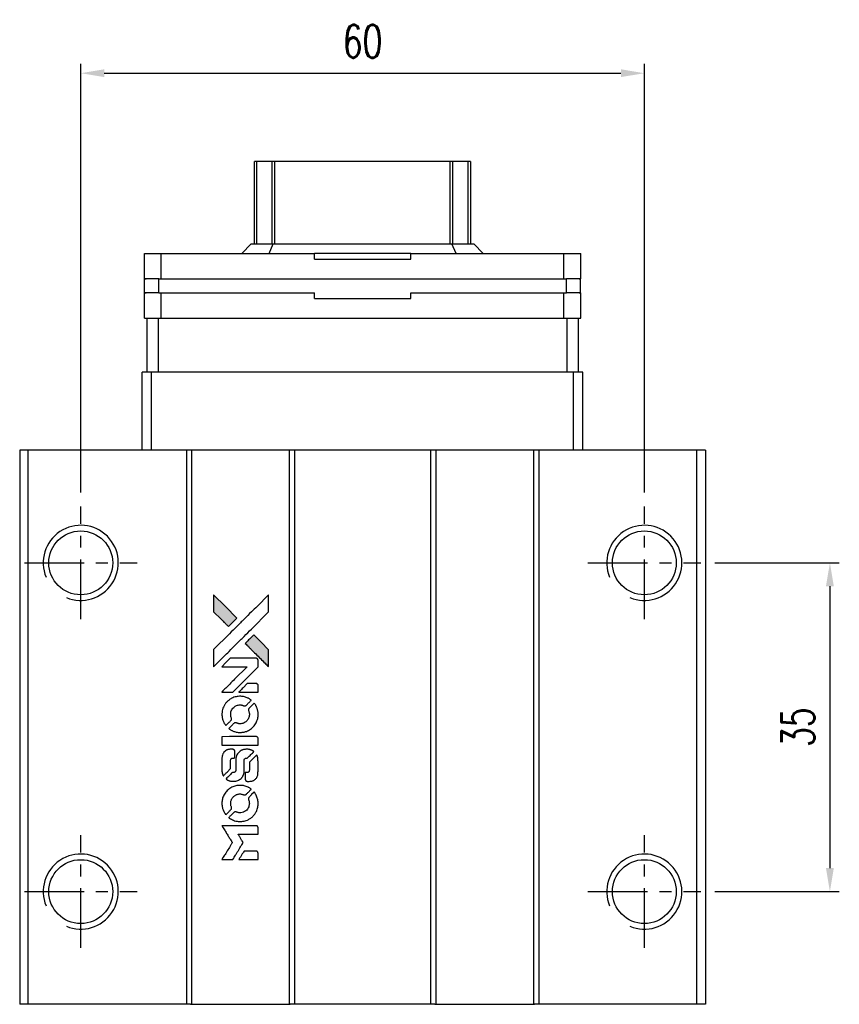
# Model space of a CAD drawing. Header units: millimetres. Extents: x 276 to 593, y 302 to 567.
# Tile 2 of 3: x 297 to 384, y 463 to 567. Entities that reach past the tile are written whole.
import ezdxf

# ---------------------------------------------------------------- set-up
doc = ezdxf.new("R2010")
doc.units = ezdxf.units.MM
doc.header["$PDSIZE"] = -1
doc.linetypes.add('CENTER', pattern=[10.16, 6.35, -1.27, 1.27, -1.27])
doc.layers.add('CL', color=1, linetype='CENTER')
doc.layers.add('DIM', color=4, linetype='Continuous')
doc.styles.add('DIM-7', font='SIMPLEX.shx', dxfattribs={"width": 0.7, "bigfont": 'chineset.shx'})
doc.dimstyles.new('CNS', dxfattribs={"dimtxt": 3.5, "dimasz": 2.5, "dimexe": 1, "dimexo": 1.5, "dimgap": 0.09, "dimtad": 0, "dimdsep": 46, "dimtxsty": 'DIM-7', "dimcen": 0.09, "dimclrd": 1, "dimclre": 1, "dimclrt": 4, "dimadec": 0, "dimazin": 0, "dimtfac": 1, "dimtix": 1, "dimtmove": 2, "dimatfit": 3, "dimfxl": 1, "dimtvp": 0.971429, "dimtolj": 1, "dimarcsym": 0})

# ---------------------------------------------------------------- blocks, each defined once
blk = doc.blocks.new('*D63')
at = {"layer": 'DEFPOINTS', "color": 0}
for p in [(363.65, 561.75), (303.65, 515.62), (363.65, 515.62)]:
    blk.add_point(p, dxfattribs=at)
at = {"layer": 'DIM', "color": 7, "lineweight": -2}
for p, q in [((303.65, 517.12), (303.65, 562.75)), ((363.65, 517.12), (363.65, 562.75)), ((306.15, 561.75), (361.15, 561.75))]:
    blk.add_line(p, q, dxfattribs=at)
at = {"layer": 'DIM', "color": 7}
for points in [[(306.15, 562.17), (306.15, 561.34), (303.65, 561.75)], [(361.15, 562.17), (361.15, 561.34), (363.65, 561.75)]]:
    blk.add_solid(points, dxfattribs=at)
at = {"layer": 'DIM', "color": 7, "insert": (333.65, 565.15), "char_height": 3.5, "attachment_point": 5, "style": 'DIM-7'}
blk.add_mtext('\\A1;60', dxfattribs=at)
blk = doc.blocks.new('*D112')
at = {"layer": 'DEFPOINTS', "color": 0}
for p in [(369.65, 509.62), (369.65, 474.62), (383.4, 474.62)]:
    blk.add_point(p, dxfattribs=at)
at = {"layer": 'DIM', "color": 7, "lineweight": -2}
for p, q in [((371.15, 509.62), (384.4, 509.62)), ((383.4, 507.12), (383.4, 477.12)), ((371.15, 474.62), (384.4, 474.62))]:
    blk.add_line(p, q, dxfattribs=at)
at = {"layer": 'DIM', "color": 7}
for points in [[(382.98, 507.12), (383.82, 507.12), (383.4, 509.62)], [(382.98, 477.12), (383.82, 477.12), (383.4, 474.62)]]:
    blk.add_solid(points, dxfattribs=at)
at = {"layer": 'DIM', "color": 7, "insert": (380, 492.12), "char_height": 3.5, "attachment_point": 5, "rotation": 90, "style": 'DIM-7'}
blk.add_mtext('\\A1;35', dxfattribs=at)
blk = doc.blocks.new('MOSIONX logo(完整正式版)')
h = blk.add_hatch(color=22)
h.dxf.hatch_style = 1
h.paths.add_polyline_path([(317.79, 506.23), (317.79, 505.32), (317.79, 504.4), (318.58, 503.62, 0.000288), (318.88, 503.32, 0.000479), (319.14, 503.07, 0.000013), (319.37, 502.84, 0.197177), (319.37, 502.83, 0.197497), (319.38, 502.84, 0.00004), (319.51, 502.97, 0.000834), (319.66, 503.11, 0.000506), (319.83, 503.29), (320.28, 503.74), (319.04, 504.98)])
h.paths.add_polyline_path([(322.06, 501.96), (321.6, 501.51, 0.000476), (321.43, 501.33, 0.000789), (321.28, 501.19, 0.000035), (321.15, 501.05, 0.19758), (321.15, 501.05, 0.198396), (321.15, 501.05, 0.000019), (321.33, 500.87, 0.000582), (321.53, 500.67, 0.000351), (321.77, 500.43, 0.000108), (322.77, 499.43, 0.000692), (323.28, 498.93, 0.000077), (323.63, 498.58, 0.197527), (323.64, 498.58, 0.410181), (323.65, 498.58, 0.000493), (323.65, 498.77, 0.002424), (323.65, 499.03, 0.000529), (323.65, 499.47), (323.65, 500.36), (322.85, 501.16)])
at = {"color": 22}
for points in [[(318.58, 503.62, 0.000288), (318.88, 503.32, 0.000479), (319.14, 503.07, 0.000013), (319.37, 502.84, 0.197177), (319.37, 502.83, 0.197497), (319.38, 502.84, 0.00004), (319.51, 502.97, 0.000836), (319.66, 503.11, 0.000505), (319.83, 503.29), (320.28, 503.74), (319.04, 504.98), (317.79, 506.23), (317.79, 505.32), (317.79, 504.4)], [(318.88, 499.65, -0.000056), (319.43, 500.19, -0.000021), (320.2, 500.96, -0.000021), (321.03, 501.79, -0.000025), (321.82, 502.57), (323.65, 504.4), (323.65, 505.31), (323.65, 506.22), (322.42, 504.99, 0.000274), (321.82, 504.41, 0.000123), (321.05, 503.63, 0.000121), (320.23, 502.81, 0.000165), (319.49, 502.08), (317.79, 500.38), (317.79, 499.47), (317.79, 498.55)], [(321.77, 500.43, 0.000108), (322.77, 499.43, 0.000692), (323.28, 498.93, 0.000077), (323.63, 498.58, 0.197527), (323.64, 498.58, 0.410182), (323.65, 498.58, 0.000493), (323.65, 498.77, 0.002424), (323.65, 499.03, 0.000529), (323.65, 499.47), (323.65, 500.36), (322.85, 501.16), (322.06, 501.96), (321.6, 501.51, 0.000476), (321.43, 501.33, 0.000789), (321.28, 501.19, 0.000035), (321.15, 501.05, 0.19758), (321.15, 501.05, 0.198396), (321.15, 501.05, 0.000019), (321.33, 500.87, 0.000582), (321.53, 500.67, 0.000351)], [(319.24, 495.86), (319.82, 495.86), (321.17, 497.21), (322.52, 498.56), (322.52, 498.94, 0.0008), (322.52, 499.18, 0.010795), (322.52, 499.27, 0.030495), (322.51, 499.32, 0.080372), (322.5, 499.35, 0.03816), (322.48, 499.38, 0.041799), (322.45, 499.41, 0.042486), (322.42, 499.43, 0.042078), (322.39, 499.45, 0.099276), (322.35, 499.46, 0.003302), (322.16, 499.46, 0.002586), (321.83, 499.47, 0.000204), (320.96, 499.46), (319.56, 499.46), (319.11, 499.01), (318.66, 498.56), (320.01, 498.56), (321.35, 498.55), (320.02, 497.23, 0.000253), (319.51, 496.72, 0.000412), (319.08, 496.29, 0.000041), (318.69, 495.9, 0.041338), (318.67, 495.88), (318.66, 495.86)], [(321.5, 495.86), (322.52, 495.86), (322.52, 496.24), (322.52, 496.62), (322.49, 496.66, 0.03146), (322.48, 496.68, 0.026444), (322.46, 496.7, 0.026444), (322.44, 496.72, 0.031457), (322.42, 496.73), (322.38, 496.76), (321.87, 496.76), (321.37, 496.77), (320.93, 496.32, 0.000745), (320.76, 496.15, 0.001228), (320.62, 496, 0.000087), (320.49, 495.87, 0.195134), (320.49, 495.87, 0.412117), (320.49, 495.86, 0.000048), (320.79, 495.86, 0.00109), (321.11, 495.86, 0.000653)], [(318.69, 493.28, 0.023681), (318.71, 493.12, 0.022402), (318.75, 492.96, 0.021929), (318.8, 492.8, 0.020503), (318.87, 492.64, 0.013745), (318.92, 492.55, 0.009767), (318.98, 492.46, 0.009658), (319.04, 492.37, 0.027804), (319.08, 492.31), (319.1, 492.29), (319.38, 492.57, 0.002053), (319.52, 492.71, 0.006738), (319.6, 492.8, 0.007826), (319.66, 492.86, 0.063909), (319.68, 492.9, 0.061532), (319.7, 492.95, 0.068674), (319.71, 493, 0.052072), (319.7, 493.06, 0.019648), (319.67, 493.14, -0.018366), (319.64, 493.24, -0.0288), (319.62, 493.33, -0.029061), (319.61, 493.42, -0.019155), (319.61, 493.53, -0.053809), (319.64, 493.75, -0.058833), (319.72, 493.96, -0.058566), (319.85, 494.14, -0.052525), (320.02, 494.3, -0.044733), (320.16, 494.39, -0.040573), (320.33, 494.45, -0.041123), (320.5, 494.49, -0.04951), (320.66, 494.49, -0.017369), (320.73, 494.49, -0.024255), (320.8, 494.47, -0.023787), (320.87, 494.45, -0.015798), (320.94, 494.43, 0.010631), (320.99, 494.41, 0.033653), (321.02, 494.4, 0.037806), (321.05, 494.4, 0.016307), (321.09, 494.39, 0.068179), (321.17, 494.41, 0.095747), (321.24, 494.44, 0.033418), (321.33, 494.52, 0.002133), (321.56, 494.76, 0.001452), (321.7, 494.9, 0.012393), (321.76, 494.96, 0.020479), (321.79, 495, 0.344362), (321.79, 495.01, 0.074287), (321.75, 495.04, 0.005454), (321.65, 495.11, 0.008391), (321.54, 495.18, 0.017097), (321.45, 495.22, 0.027375), (321.27, 495.3, 0.02835), (321.08, 495.36, 0.027723), (320.88, 495.39, 0.023913), (320.68, 495.41, 0.027047), (320.42, 495.4, 0.031685), (320.19, 495.37, 0.032425), (319.96, 495.31, 0.031013), (319.74, 495.21, 0.037914), (319.49, 495.06, 0.040153), (319.26, 494.87, 0.039834), (319.06, 494.65, 0.036173), (318.9, 494.39, 0.040752), (318.79, 494.14, 0.035885), (318.71, 493.86, 0.035491), (318.68, 493.56, 0.037615)], [(319.47, 491.93, 0.018008), (319.55, 491.88, 0.009842), (319.66, 491.81, 0.009807), (319.77, 491.76, 0.015716), (319.86, 491.71, 0.048467), (320.21, 491.6, 0.045841), (320.57, 491.56, 0.046006), (320.94, 491.59, 0.049638), (321.28, 491.68, 0.064819), (321.73, 491.92, 0.06695), (322.1, 492.26, 0.066691), (322.36, 492.69, 0.063505), (322.51, 493.18, 0.03135), (322.52, 493.3, 0.010439), (322.53, 493.49, 0.010391), (322.52, 493.67, 0.032408), (322.51, 493.79, 0.015696), (322.48, 493.94, 0.018095), (322.44, 494.07, 0.018551), (322.4, 494.2, 0.018352), (322.34, 494.33, 0.015568), (322.3, 494.41, 0.009832), (322.24, 494.51, 0.009795), (322.18, 494.6, 0.023727), (322.13, 494.66), (322.11, 494.69), (321.83, 494.41, 0.001528), (321.68, 494.25, 0.010022), (321.6, 494.17, 0.019586), (321.55, 494.12, 0.061865), (321.53, 494.08, 0.055054), (321.51, 494.02, 0.061607), (321.51, 493.96, 0.048725), (321.52, 493.89, 0.020221), (321.54, 493.8, -0.017722), (321.57, 493.7, -0.02685), (321.59, 493.62, -0.02759), (321.6, 493.53, -0.020233), (321.6, 493.43, -0.04793), (321.57, 493.25, -0.048386), (321.51, 493.07, -0.047866), (321.41, 492.91, -0.044964), (321.29, 492.76, -0.04333), (321.14, 492.64, -0.050921), (320.97, 492.56, -0.051473), (320.8, 492.51, -0.0459), (320.61, 492.49, -0.019014), (320.52, 492.49, -0.024114), (320.44, 492.5, -0.025081), (320.36, 492.52, -0.023892), (320.28, 492.55, 0.008624), (320.22, 492.57, 0.026486), (320.18, 492.58, 0.035074), (320.14, 492.59, 0.02756), (320.1, 492.59, 0.087163), (320.03, 492.58, 0.073291), (319.97, 492.54, 0.028074), (319.89, 492.47, 0.002594), (319.69, 492.27), (319.4, 491.98)], [(320.6, 490.21), (322.52, 490.22), (322.52, 490.59), (322.52, 490.97), (322.49, 491.01, 0.071429), (322.47, 491.05, 0.054799), (322.43, 491.08, 0.053585), (322.38, 491.11, 0.060698), (322.34, 491.12, 0.033975), (322.26, 491.13, 0.000112), (321.28, 491.13, 0.000726), (320.33, 491.12, 0.001084), (319.49, 491.12), (318.68, 491.11), (318.68, 490.66), (318.68, 490.21)], [(318.68, 487.4, 0.018538), (318.69, 487.34, 0.010695), (318.7, 487.27, 0.01068), (318.72, 487.2, 0.017678), (318.74, 487.15, 0.013849), (318.76, 487.08, 0.011814), (318.79, 487.02, 0.004513), (318.82, 486.95, 0.290035), (318.83, 486.95, 0.196418), (318.83, 486.95, 0.000124), (318.94, 487.06, 0.001477), (319.07, 487.18, 0.000898), (319.22, 487.33), (319.6, 487.71), (319.6, 488.19, -0.001471), (319.6, 488.56, -0.028714), (319.61, 488.67, -0.097073), (319.63, 488.73, -0.084199), (319.68, 488.78, -0.042698), (319.71, 488.81, -0.053912), (319.75, 488.83, -0.051004), (319.79, 488.84, -0.032967), (319.83, 488.84, 0.00807), (319.86, 488.84, 0.003023), (319.89, 488.84, 0.002994), (319.93, 488.84, 0.003629), (319.97, 488.85), (320.05, 488.85), (320.05, 489.22, 0.001618), (320.05, 489.39, 0.005206), (320.04, 489.51, 0.00535), (320.04, 489.59, 0.060675), (320.04, 489.62, 0.048484), (320.03, 489.64, 0.02389), (320.02, 489.66, 0.022812), (320, 489.68, 0.02462), (319.98, 489.7, 0.061781), (319.94, 489.74, 0.080179), (319.89, 489.76, 0.048561), (319.82, 489.77, 0.010021), (319.69, 489.77, 0.016602), (319.52, 489.77, 0.031409), (319.38, 489.75, 0.036474), (319.26, 489.72, 0.03439), (319.15, 489.67, 0.065928), (318.97, 489.54, 0.069066), (318.83, 489.37, 0.065697), (318.73, 489.16, 0.051559), (318.69, 488.92, 0.020904), (318.68, 488.79, 0.000451), (318.68, 488.16, 0.000419), (318.68, 487.52, 0.022759)], [(319.18, 486.56, 0.023289), (319.27, 486.5, 0.026845), (319.36, 486.45, 0.026047), (319.46, 486.42, 0.019751), (319.58, 486.38, 0.013249), (319.64, 486.37, 0.025169), (319.69, 486.36, 0.016532), (319.76, 486.36, 0.002937), (319.88, 486.36, 0.003317), (319.99, 486.36, 0.011808), (320.05, 486.36, 0.01777), (320.11, 486.37, 0.021476), (320.16, 486.38, 0.04325), (320.36, 486.44, 0.045753), (320.55, 486.54, 0.04649), (320.71, 486.67, 0.047672), (320.84, 486.82, 0.025315), (320.89, 486.89, 0.015208), (320.93, 486.97, 0.01512), (320.97, 487.06, 0.022488), (321, 487.13, 0.027857), (321.03, 487.25, 0.034138), (321.04, 487.37, 0.014286), (321.05, 487.55, 0.00124), (321.05, 488, -0.00103), (321.05, 488.27, -0.002552), (321.05, 488.48, -0.001594), (321.06, 488.63, -0.047676), (321.06, 488.67, -0.085307), (321.09, 488.74, -0.097789), (321.14, 488.79, -0.085947), (321.2, 488.82, -0.051339), (321.29, 488.84, 0.014634), (321.32, 488.84, 0.015028), (321.35, 488.84, 0.014927), (321.38, 488.85, 0.059415), (321.39, 488.86, 0.070595), (321.42, 488.88, 0.00028), (321.75, 489.2, 0.000111), (322.08, 489.52, 0.200239), (322.08, 489.54, 0.268906), (322.08, 489.55, 0.001866), (322, 489.59, 0.007532), (321.92, 489.63, 0.017818), (321.86, 489.66, 0.013256), (321.8, 489.69, 0.011636), (321.73, 489.71, 0.011528), (321.66, 489.73, 0.012303), (321.59, 489.75, 0.0423), (321.48, 489.77, 0.013657), (321.32, 489.77, 0.013857), (321.15, 489.76, 0.037428), (321.04, 489.75, 0.014927), (320.96, 489.73, 0.0122), (320.88, 489.7, 0.012518), (320.8, 489.68, 0.023062), (320.74, 489.65, 0.065961), (320.53, 489.5, 0.06055), (320.35, 489.3, 0.059676), (320.22, 489.06, 0.060497), (320.16, 488.79, 0.025683), (320.15, 488.74, 0.001528), (320.15, 488.57, 0.002124), (320.15, 488.35, 0.001173), (320.15, 488.09, -0.000809), (320.15, 487.63, -0.017164), (320.14, 487.49, -0.063931), (320.13, 487.42, -0.108429), (320.09, 487.37, -0.052941), (320.06, 487.34, -0.063675), (320.02, 487.32, -0.050562), (319.97, 487.3, -0.020337), (319.9, 487.3, 0.009897), (319.86, 487.29, 0.016482), (319.83, 487.29, 0.019019), (319.8, 487.28, 0.06043), (319.78, 487.28, 0.076267), (319.74, 487.25, 0.00054), (319.44, 486.95, 0.000307), (319.14, 486.64, 0.142594), (319.13, 486.61, 0.232419), (319.13, 486.61, 0.022995), (319.14, 486.59, 0.024627), (319.16, 486.58, 0.015407)], [(321.17, 486.51, 0.065483), (321.19, 486.46, 0.053271), (321.22, 486.42, 0.052018), (321.27, 486.39, 0.0556), (321.31, 486.37, 0.036839), (321.35, 486.36, 0.026922), (321.38, 486.35, 0.016905), (321.43, 486.35, 0.004317), (321.51, 486.35, 0.016369), (321.67, 486.36, 0.029936), (321.81, 486.38, 0.03418), (321.93, 486.41, 0.031327), (322.04, 486.45, 0.046935), (322.19, 486.54, 0.054053), (322.3, 486.65, 0.053701), (322.39, 486.78, 0.045364), (322.46, 486.94, 0.032479), (322.5, 487.07, 0.03386), (322.51, 487.21, 0.013578), (322.52, 487.43, 0.001155), (322.52, 487.99, 0.000413), (322.52, 488.48, 0.005008), (322.51, 488.66, 0.013199), (322.51, 488.77, 0.033956), (322.5, 488.84, 0.013909), (322.48, 488.92, 0.010864), (322.45, 489, 0.010938), (322.43, 489.08, 0.028702), (322.4, 489.13), (322.38, 489.17), (321.99, 488.78), (321.6, 488.4), (321.6, 487.94, -0.001504), (321.6, 487.75, -0.00328), (321.6, 487.6, -0.001901), (321.59, 487.48, -0.061333), (321.59, 487.46, -0.063621), (321.57, 487.42, -0.048633), (321.55, 487.38, -0.046769), (321.51, 487.35, -0.047961), (321.47, 487.32, -0.02678), (321.44, 487.31, -0.050957), (321.41, 487.3, -0.029398), (321.37, 487.29, -0.00401), (321.28, 487.29), (321.15, 487.29), (321.15, 486.92, 0.001061), (321.15, 486.7, 0.009147), (321.15, 486.61, 0.020721), (321.16, 486.55, 0.051619)], [(318.69, 483.81, 0.024131), (318.71, 483.64, 0.022344), (318.75, 483.47, 0.021883), (318.81, 483.31, 0.020884), (318.88, 483.15, 0.010669), (318.93, 483.06, 0.010389), (318.98, 482.97, 0.010913), (319.03, 482.88, 0.022227), (319.08, 482.82), (319.1, 482.8), (319.38, 483.09, 0.002452), (319.49, 483.21, 0.003628), (319.59, 483.31, 0.001662), (319.67, 483.39, 0.070159), (319.69, 483.42, 0.047671), (319.69, 483.43, 0.018624), (319.7, 483.46, 0.017921), (319.7, 483.48, 0.018804), (319.7, 483.51, 0.018255), (319.71, 483.55, 0.041312), (319.7, 483.57, 0.037164), (319.7, 483.6, 0.012342), (319.68, 483.64, -0.015101), (319.64, 483.74, -0.035998), (319.63, 483.81, -0.033244), (319.62, 483.89, -0.011249), (319.61, 484.01, -0.004059), (319.61, 484.11, -0.019693), (319.62, 484.16, -0.027943), (319.62, 484.21, -0.014411), (319.64, 484.26, -0.033089), (319.68, 484.39, -0.033887), (319.74, 484.51, -0.034021), (319.82, 484.63, -0.033942), (319.91, 484.73, -0.02816), (320.02, 484.82, -0.035032), (320.12, 484.89, -0.035269), (320.24, 484.94, -0.029196), (320.37, 484.98, -0.037862), (320.52, 485.01, -0.043657), (320.66, 485.01, -0.043064), (320.81, 484.99, -0.035184), (320.95, 484.94, 0.033699), (321.02, 484.92, 0.052815), (321.09, 484.91, 0.059167), (321.15, 484.92, 0.058972), (321.2, 484.93, 0.059208), (321.25, 484.96, 0.021125), (321.3, 485.01, 0.008691), (321.39, 485.1, 0.000851), (321.6, 485.31, 0.001873), (321.71, 485.42, 0.013884), (321.76, 485.48, 0.022355), (321.79, 485.51, 0.341453), (321.79, 485.53, 0.073011), (321.76, 485.55, 0.004587), (321.65, 485.62, 0.00748), (321.55, 485.69, 0.016837), (321.47, 485.73, 0.028606), (321.27, 485.82, 0.031352), (321.06, 485.88, 0.031004), (320.85, 485.92, 0.0268), (320.63, 485.93, 0.026698), (320.39, 485.92, 0.03002), (320.16, 485.88, 0.030357), (319.94, 485.81, 0.028554), (319.73, 485.72, 0.062944), (319.33, 485.46, 0.062206), (319.01, 485.1, 0.062448), (318.79, 484.68, 0.064355), (318.69, 484.22, 0.017377), (318.68, 484.13, 0.008369), (318.68, 484.01, 0.008367), (318.68, 483.9, 0.01757)], [(319.47, 482.45, 0.064158), (319.91, 482.21, 0.06356), (320.41, 482.09, 0.064004), (320.91, 482.1, 0.066747), (321.39, 482.24, 0.04321), (321.68, 482.4, 0.044737), (321.95, 482.62, 0.044901), (322.17, 482.87, 0.044184), (322.34, 483.16, 0.026293), (322.43, 483.38, 0.033344), (322.49, 483.59, 0.033227), (322.52, 483.81, 0.025815), (322.53, 484.05, 0.023119), (322.51, 484.28, 0.031044), (322.47, 484.48, 0.031337), (322.41, 484.68, 0.024258), (322.32, 484.89, 0.015622), (322.28, 484.96, 0.008495), (322.23, 485.05, 0.008415), (322.18, 485.13, 0.020814), (322.13, 485.19), (322.11, 485.21), (321.83, 484.94, 0.002843), (321.63, 484.73, 0.033917), (321.55, 484.64, 0.087906), (321.52, 484.58, 0.073302), (321.51, 484.5, 0.022047), (321.51, 484.47, 0.026465), (321.52, 484.43, 0.022233), (321.52, 484.39, 0.009985), (321.54, 484.34, -0.039011), (321.58, 484.17, -0.044398), (321.6, 483.99, -0.045096), (321.58, 483.82, -0.04265), (321.53, 483.65, -0.071154), (321.4, 483.41, -0.068827), (321.21, 483.21, -0.068713), (320.96, 483.08, -0.070507), (320.7, 483.01, -0.028605), (320.58, 483.01, -0.031418), (320.47, 483.02, -0.031044), (320.36, 483.04, -0.02668), (320.25, 483.08, 0.038913), (320.18, 483.1, 0.043732), (320.12, 483.11, 0.047754), (320.06, 483.1, 0.075756), (320.01, 483.09, 0.07294), (319.98, 483.07, 0.003456), (319.91, 483, 0.005023), (319.81, 482.91, 0.002422), (319.69, 482.79, 0.000819), (319.58, 482.68, 0.001349), (319.49, 482.59, 0.0001), (319.4, 482.5, 0.205335), (319.4, 482.5, 0.219821), (319.4, 482.5, 0.002494), (319.42, 482.48, 0.007089), (319.44, 482.47, 0.004494)], [(319.25, 478.02), (319.83, 478.02), (319.93, 478.18, -0.000297), (319.99, 478.27, -0.000037), (320.12, 478.49, -0.000043), (320.27, 478.74, -0.000036), (320.44, 479.01, 0.000044), (320.6, 479.27, 0.000063), (320.74, 479.51, 0.000035), (320.86, 479.7, 0.0009), (320.9, 479.76), (320.94, 479.84), (320.88, 479.94, 0.001175), (320.84, 480, 0.000208), (320.77, 480.11, 0.000225), (320.69, 480.24, 0.000203), (320.61, 480.37, -0.000711), (320.53, 480.5, -0.001119), (320.46, 480.6, -0.000263), (320.41, 480.7, -0.04589), (320.4, 480.71, -0.519312), (320.41, 480.72, -0.001914), (320.56, 480.72, -0.003124), (320.82, 480.73, -0.000285), (321.46, 480.73), (322.52, 480.73), (322.52, 481.1, 0.001727), (322.52, 481.36, 0.025279), (322.52, 481.46, 0.073886), (322.5, 481.51, 0.07426), (322.47, 481.56, 0.03264), (322.46, 481.57, 0.01784), (322.44, 481.58, 0.017712), (322.43, 481.6, 0.026854), (322.41, 481.61), (322.37, 481.63), (320.52, 481.63), (318.66, 481.63), (318.68, 481.61, -0.004595), (318.69, 481.6, -0.00016), (318.72, 481.54, -0.000298), (318.76, 481.47, -0.000208), (318.81, 481.4, 0.000986), (318.95, 481.18, 0.00025), (319.17, 480.82, 0.000268), (319.41, 480.44, 0.000436), (319.61, 480.11, -0.002932), (319.68, 480.01, -0.004718), (319.74, 479.91, -0.001113), (319.78, 479.83, -0.227179), (319.78, 479.82, -0.045982), (319.78, 479.82, -0.000145), (319.71, 479.71, -0.000825), (319.64, 479.59, -0.000517), (319.55, 479.44, 0.000056), (319.24, 478.95, 0.000289), (319.08, 478.68, 0.000481), (318.95, 478.48, 0.000418), (318.82, 478.27), (318.67, 478.02)], [(321.5, 478.02), (322.52, 478.02), (322.52, 478.39, 0.000842), (322.52, 478.63, 0.010591), (322.52, 478.72, 0.028995), (322.51, 478.77, 0.069543), (322.5, 478.8, 0.051063), (322.48, 478.84, 0.039932), (322.46, 478.87, 0.039414), (322.42, 478.89, 0.045845), (322.39, 478.91, 0.094811), (322.35, 478.92, 0.007124), (322.25, 478.93, 0.004713), (322.08, 478.93, 0.000534), (321.69, 478.93), (321.03, 478.93), (320.97, 478.83, 0.000828), (320.8, 478.56, 0.000879), (320.64, 478.29, 0.000048), (320.48, 478.03, 0.137596), (320.48, 478.02, 0.413028), (320.48, 478.02, 0.000016), (320.78, 478.02, 0.000623), (321.11, 478.02, 0.000374)]]:
    blk.add_lwpolyline(points, format="xyb", close=True, dxfattribs=at)

msp = doc.modelspace()

# ---------------------------------------------------------------- linework, layer by layer
at = {"color": 7, "linetype": 'Continuous', "lineweight": 25}
for p, q in [((322.147, 543.568), (322.147, 552.368)), ((322.391, 543.568), (322.391, 552.368)), ((324.324, 552.368), (324.027, 552.368)), ((324.027, 543.568), (324.027, 552.368)), ((342.97, 552.368), (324.324, 552.368)), ((324.324, 543.568), (324.324, 552.368)), ((343.267, 552.368), (342.97, 552.368)), ((342.97, 543.568), (342.97, 552.368)), ((343.267, 543.568), (343.267, 552.368)), ((344.904, 543.568), (344.904, 552.368)), ((345.147, 552.368), (345.147, 543.568)), ((320.798, 542.568), (321.798, 543.568)), ((321.798, 543.568), (324.134, 543.568)), ((323.699, 542.568), (324.134, 543.568)), ((324.134, 543.568), (343.163, 543.568)), ((343.598, 542.568), (343.163, 543.568)), ((343.163, 543.568), (345.499, 543.568)), ((346.499, 542.568), (345.499, 543.568)), ((310.424, 539.868), (310.424, 542.568)), ((310.424, 542.568), (312.206, 542.568)), ((312.206, 539.868), (312.206, 542.568)), ((312.206, 542.568), (328.527, 542.568)), ((328.527, 541.968), (328.527, 542.568)), ((338.77, 542.568), (328.527, 542.568)), ((338.77, 541.968), (338.77, 542.568)), ((338.77, 542.568), (355.091, 542.568)), ((355.091, 539.868), (355.091, 542.568)), ((355.091, 542.568), (356.873, 542.568)), ((356.873, 539.868), (356.873, 542.568)), ((328.527, 541.968), (338.77, 541.968)), ((310.424, 539.868), (310.595, 539.868)), ((310.449, 538.368), (310.449, 539.868)), ((311.949, 539.868), (310.449, 539.868)), ((311.949, 538.368), (311.949, 539.868)), ((311.955, 539.868), (311.949, 539.868)), ((311.955, 539.868), (312.206, 539.868)), ((312.206, 539.868), (355.091, 539.868)), ((355.091, 539.868), (355.342, 539.868)), ((355.348, 539.868), (355.342, 539.868)), ((355.348, 538.368), (355.348, 539.868)), ((356.848, 539.868), (355.348, 539.868)), ((356.702, 539.868), (356.873, 539.868)), ((356.848, 538.368), (356.848, 539.868)), ((310.424, 535.668), (310.424, 538.368)), ((310.424, 538.368), (310.595, 538.368)), ((311.949, 538.368), (310.449, 538.368)), ((311.955, 538.368), (311.949, 538.368)), ((311.955, 538.368), (312.206, 538.368)), ((312.206, 535.668), (312.206, 538.368)), ((312.206, 538.368), (328.527, 538.368)), ((328.527, 537.768), (328.527, 538.368)), ((338.77, 537.768), (338.77, 538.368)), ((338.77, 538.368), (355.091, 538.368)), ((355.091, 535.668), (355.091, 538.368)), ((355.091, 538.368), (355.342, 538.368)), ((355.348, 538.368), (355.342, 538.368)), ((356.848, 538.368), (355.348, 538.368)), ((356.702, 538.368), (356.873, 538.368)), ((356.873, 535.668), (356.873, 538.368)), ((328.527, 537.768), (338.77, 537.768)), ((310.424, 535.668), (310.699, 535.668)), ((310.699, 535.668), (310.699, 529.918)), ((310.699, 535.668), (311.899, 535.668)), ((311.899, 535.668), (311.899, 529.918)), ((311.899, 535.668), (311.904, 535.668)), ((311.904, 535.668), (312.206, 535.668)), ((312.206, 535.668), (355.091, 535.668)), ((355.091, 535.668), (355.393, 535.668)), ((355.393, 535.668), (355.398, 535.668)), ((355.398, 535.668), (355.398, 529.918)), ((355.398, 535.668), (356.598, 535.668)), ((356.598, 535.668), (356.873, 535.668)), ((356.598, 535.668), (356.598, 529.918)), ((310.187, 521.618), (310.187, 529.918)), ((311.187, 529.918), (310.187, 529.918)), ((311.187, 521.618), (311.187, 529.918)), ((356.087, 529.918), (311.187, 529.918)), ((356.087, 521.618), (356.087, 529.918)), ((357.087, 529.918), (356.087, 529.918)), ((357.087, 521.618), (357.087, 529.918)), ((297.147, 521.618), (297.147, 462.618)), ((297.997, 521.618), (297.147, 521.618)), ((297.997, 521.618), (297.997, 462.618)), ((314.897, 521.618), (297.997, 521.618)), ((314.897, 521.618), (314.897, 462.618)), ((315.347, 521.618), (314.897, 521.618)), ((325.947, 521.618), (315.347, 521.618)), ((315.447, 521.618), (315.447, 462.618)), ((325.847, 521.618), (325.847, 462.618)), ((326.397, 521.618), (325.947, 521.618)), ((326.397, 521.618), (326.397, 462.618)), ((340.897, 521.618), (326.397, 521.618)), ((340.897, 521.618), (340.897, 462.618)), ((341.347, 521.618), (340.897, 521.618)), ((351.947, 521.618), (341.347, 521.618)), ((341.447, 521.618), (341.447, 462.618)), ((351.847, 521.618), (351.847, 462.618)), ((352.397, 521.618), (351.947, 521.618)), ((352.397, 521.618), (352.397, 462.618)), ((369.197, 521.618), (352.397, 521.618)), ((369.197, 521.618), (369.197, 462.618)), ((370.147, 521.618), (369.197, 521.618)), ((370.147, 521.618), (370.147, 462.618)), ((297.997, 462.618), (297.147, 462.618)), ((314.897, 462.618), (297.997, 462.618)), ((315.347, 462.618), (314.897, 462.618)), ((315.347, 462.618), (325.947, 462.618)), ((326.397, 462.618), (325.947, 462.618)), ((340.897, 462.618), (326.397, 462.618)), ((341.347, 462.618), (340.897, 462.618)), ((341.347, 462.618), (351.947, 462.618)), ((352.397, 462.618), (351.947, 462.618)), ((369.197, 462.618), (352.397, 462.618)), ((370.147, 462.618), (369.197, 462.618))]:
    msp.add_line(p, q, dxfattribs=at)
for centre in [(303.647, 509.618), (363.647, 509.618), (303.647, 474.618), (363.647, 474.618)]:
    msp.add_circle(centre, 3.4, dxfattribs=at)
for centre in [(303.647, 509.618), (363.647, 509.618), (303.647, 474.618), (363.647, 474.618)]:
    msp.add_arc(centre, 4, 247.44782, 202.4478)
for points, knots in [([(322.391, 552.368), (322.329, 552.368), (322.265, 552.368), (322.173, 552.368), (322.149, 552.368), (322.147, 552.368)], [0, 0, 0, 0, 0.5, 0.5, 1, 1, 1, 1]), ([(324.027, 552.368), (324.005, 552.368), (323.965, 552.368), (323.829, 552.368), (323.732, 552.368), (323.465, 552.368), (323.295, 552.368), (322.885, 552.368), (322.645, 552.368), (322.391, 552.368)], [0, 0, 0, 0, 0.25, 0.25, 0.5, 0.5, 0.75, 0.75, 1, 1, 1, 1]), ([(344.904, 552.368), (344.649, 552.368), (344.41, 552.368), (344, 552.368), (343.829, 552.368), (343.563, 552.368), (343.466, 552.368), (343.329, 552.368), (343.289, 552.368), (343.267, 552.368)], [0, 0, 0, 0, 0.25, 0.25, 0.5, 0.5, 0.75, 0.75, 1, 1, 1, 1]), ([(345.147, 552.368), (345.145, 552.368), (345.121, 552.368), (345.03, 552.368), (344.965, 552.368), (344.904, 552.368)], [0, 0, 0, 0, 0.5, 0.5, 1, 1, 1, 1])]:
    msp.add_open_spline(points, degree=3, knots=knots, dxfattribs=at)
at = {"layer": 'CL', "color": 0}
for p, q in [((303.647, 503.618), (303.647, 515.618)), ((363.647, 503.618), (363.647, 515.618)), ((297.647, 509.618), (309.647, 509.618)), ((357.647, 509.618), (369.647, 509.618)), ((303.647, 468.618), (303.647, 480.618)), ((363.647, 468.618), (363.647, 480.618)), ((297.647, 474.618), (309.647, 474.618)), ((357.647, 474.618), (369.647, 474.618))]:
    msp.add_line(p, q, dxfattribs=at)

# ---------------------------------------------------------------- block references
at = {"layer": 'DIM'}
msp.add_blockref('MOSIONX logo(完整正式版)', (0, 0), dxfattribs=at)

# ---------------------------------------------------------------- dimensions: what is measured, and where the dimension line sits
at = {"layer": 'DIM', "color": 0}
for base, p1, p2, angle, picture, middle in [((363.647, 561.753), (303.647, 515.618), (363.647, 515.618), 180, '*D63', (333.647, 565.153)), ((383.402, 474.618), (369.647, 509.618), (369.647, 474.618), 90, '*D112', (380.002, 492.118))]:
    dim = msp.add_linear_dim(base=base, p1=p1, p2=p2, angle=angle, dimstyle='CNS', override={"dimclrd": 7, "dimclre": 7, "dimclrt": 7}, dxfattribs=at)
    dim.commit()
    dim.dimension.update_dxf_attribs({"geometry": picture, "text_midpoint": middle})

doc.saveas('drawing.dxf')
